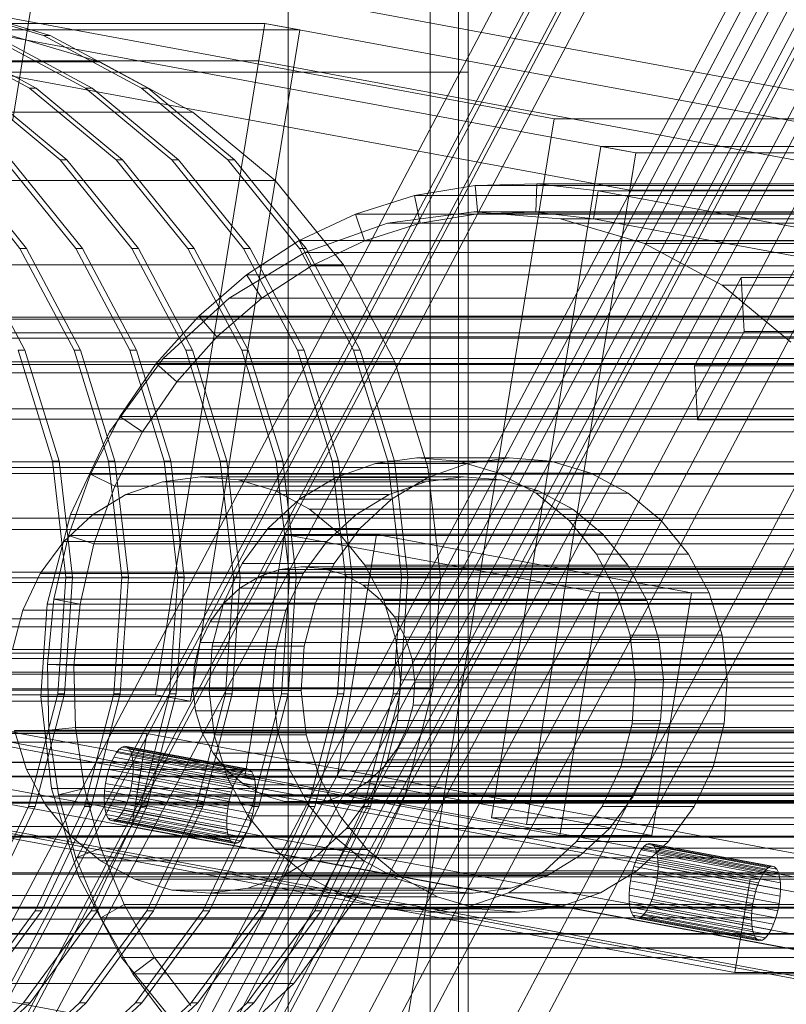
# Model space of a CAD drawing. Header units: millimetres. Extents: x -4395 to 65662, y -65530 to 6847.
# Tile 140 of 256: x -1443 to -1362, y -35493 to -35389. Entities that reach past the tile are written whole.
import ezdxf

# ---------------------------------------------------------------- set-up
doc = ezdxf.new("R2010")
doc.units = ezdxf.units.MM
for name, color, linetype, lineweight in [('COTAS_O', 1, 'Continuous', 0), ('frontal_C03', 7, 'Continuous', 0), ('frontal_C06', 7, 'Continuous', 0), ('frontal_C07', 7, 'Continuous', 0), ('frontal_fines-r33-C07-receiver', 7, 'Continuous', 0), ('frontal_secador', 7, 'Continuous', 0)]:
    doc.layers.add(name, color=color, linetype=linetype, lineweight=lineweight)
doc.dimstyles.new('R19_100', dxfattribs={"dimtxt": 250, "dimasz": 150, "dimexe": 150, "dimexo": 80, "dimgap": 100, "dimtad": 1, "dimtih": 1, "dimtoh": 1, "dimdsep": 46, "dimcen": 0.09, "dimadec": 0, "dimazin": 0, "dimtfac": 1, "dimtdec": 4, "dimtofl": 0, "dimtmove": 0, "dimatfit": 3, "dimfxl": 1, "dimtolj": 1, "dimtzin": 0, "dimarcsym": 0})

# ---------------------------------------------------------------- blocks, each defined once
blk = doc.blocks.new('DIM_R33_45')
at = {"layer": 'COTAS_O'}
for p, q in [((-1850, -34800), (-1850, -35500)), ((-150, -34800), (-150, -35500)), ((-1850, -35500), (-1700, -35455)), ((-150, -35500), (-300, -35455)), ((-150, -35500), (-1850, -35500)), ((-1850, -35500), (-1700, -35545)), ((-150, -35500), (-300, -35545))]:
    blk.add_line(p, q, dxfattribs=at)
blk.add_text('1700 O', height=250, rotation=180, dxfattribs=at).set_placement((-1000, -35600))
blk = doc.blocks.new('DIM_R33_48')
at = {"layer": 'COTAS_O'}
for p, q in [((-1480, -33670), (-780, -33670)), ((-780, -33670), (-825, -33820)), ((-780, -36000), (-780, -33670)), ((-780, -33670), (-735, -33820)), ((-780, -36000), (-825, -35850)), ((-780, -36000), (-735, -35850)), ((-1480, -36000), (-780, -36000))]:
    blk.add_line(p, q, dxfattribs=at)
blk.add_text('2330 O', height=250, rotation=90, dxfattribs=at).set_placement((-880, -34835))
blk = doc.blocks.new('DIM_R33_49')
at = {"layer": 'COTAS_O'}
for p, q in [((-1480, -35300), (-1330, -35255)), ((490, -35300), (340, -35255)), ((-1480, -36000), (-1480, -35300)), ((-1480, -35300), (490, -35300)), ((-1480, -35300), (-1330, -35345)), ((490, -35300), (340, -35345)), ((490, -36000), (490, -35300))]:
    blk.add_line(p, q, dxfattribs=at)
blk.add_text('1970 O', height=250, dxfattribs=at).set_placement((-495, -35200))
blk = doc.blocks.new('DIM_R33_50')
at = {"layer": 'COTAS_O'}
for p, q in [((-1400, -33000), (-700, -33000)), ((-700, -33000), (-745, -33150)), ((-700, -36000), (-700, -33000)), ((-700, -33000), (-655, -33150)), ((-700, -36000), (-745, -35850)), ((-700, -36000), (-655, -35850)), ((-1400, -36000), (-700, -36000))]:
    blk.add_line(p, q, dxfattribs=at)
blk.add_text('3000 O', height=250, rotation=90, dxfattribs=at).set_placement((-800, -34500))
blk = doc.blocks.new('DIM_R33_51')
at = {"layer": 'COTAS_O'}
for p, q in [((-1400, -35300), (-1250, -35255)), ((1400, -35300), (1250, -35255)), ((-1400, -36000), (-1400, -35300)), ((-1400, -35300), (1400, -35300)), ((-1400, -35300), (-1250, -35345)), ((1400, -35300), (1250, -35345)), ((1400, -36000), (1400, -35300))]:
    blk.add_line(p, q, dxfattribs=at)
blk.add_text('2800 O', height=250, dxfattribs=at).set_placement((0, -35200))

msp = doc.modelspace()

# ---------------------------------------------------------------- linework, layer by layer
at = {"layer": 'frontal_C03'}
for p, q in [((-1415, -33068.391), (-1415, -35724.97)), ((-1415, -35728.898), (-1415, -33072.319)), ((-1396, -35367.868), (-1396, -35394.245)), ((-1396, -35367.868), (-1396, -35483.755)), ((-1396, -35394.245), (-1476, -35394.245)), ((-1396, -35510.132), (-1396, -35394.245)), ((1515, -35420.147), (-1475, -35420.147)), ((1515, -35420.34), (-1475, -35420.34)), ((1515, -35421.8), (-1475, -35421.8)), ((1515, -35422.36), (-1475, -35422.36)), ((1515, -35425.136), (-1475, -35425.136)), ((1515, -35426.008), (-1475, -35426.008)), ((1515, -35429.829), (-1475, -35429.829)), ((1515, -35430.928), (-1475, -35430.928)), ((-1475, -35435.42), (1515, -35435.42)), ((1515, -35436.638), (-1475, -35436.638)), ((1515, -35441.362), (-1475, -35441.362)), ((1515, -35442.58), (-1475, -35442.58)), ((1515, -35447.072), (-1475, -35447.072)), ((1515, -35448.171), (-1475, -35448.171)), ((1515, -35451.992), (-1475, -35451.992)), ((1515, -35452.864), (-1475, -35452.864)), ((1515, -35455.64), (-1475, -35455.64)), ((1515, -35456.2), (-1475, -35456.2)), ((1515, -35457.66), (-1475, -35457.66)), ((1515, -35457.853), (-1475, -35457.853)), ((1516, -35467.156), (-1476, -35467.156)), ((1516, -35467.183), (-1476, -35467.183)), ((1516, -35468.625), (-1476, -35468.625)), ((1516, -35468.7), (-1476, -35468.7)), ((1516, -35471.365), (-1476, -35471.365)), ((1516, -35471.478), (-1476, -35471.478)), ((1516, -35474.959), (-1476, -35474.959)), ((-1476, -35475.093), (1516, -35475.093)), ((1516, -35478.861), (-1476, -35478.861)), ((1516, -35478.994), (-1476, -35478.994)), ((1516, -35482.476), (-1476, -35482.476)), ((1516, -35482.589), (-1476, -35482.589)), ((-1396, -35483.755), (-1476, -35483.755)), ((-1396, -35510.132), (-1396, -35483.755)), ((1516, -35485.254), (-1476, -35485.254)), ((1516, -35485.329), (-1476, -35485.329)), ((1516, -35486.771), (-1476, -35486.771)), ((1516, -35486.798), (-1476, -35486.798))]:
    msp.add_line(p, q, dxfattribs=at)
at = {"layer": 'frontal_C06'}
for p, q in [((-1444.082, -35399.236), (-1439.268, -35369.678)), ((-1386.899, -35399.183), (-1507.009, -35376.94)), ((-1465.331, -35376.94), (-1345.222, -35399.183)), ((-1440.842, -35390.372), (-1452.004, -35387.076)), ((-1451.309, -35387.076), (-1440.147, -35390.372)), ((-1452.2, -35389.1), (-1417.468, -35389.1)), ((-1378.286, -35402.788), (-1452.2, -35389.1)), ((-1429.02, -35460.038), (-1417.468, -35389.1)), ((-1418.11, -35393.041), (-1417.468, -35389.1)), ((-1417.468, -35389.1), (-1413.773, -35389.784)), ((-1417.468, -35389.1), (-1343.555, -35402.788)), ((-1442.307, -35395.926), (-1452.651, -35390.372)), ((-1451.956, -35390.372), (-1441.612, -35395.926)), ((-1413.773, -35389.784), (-1448.504, -35389.784)), ((-1436.402, -35395.926), (-1446.746, -35390.372)), ((-1446.052, -35390.372), (-1435.708, -35395.926)), ((-1445.539, -35390.032), (-1434.909, -35393.171)), ((-1430.498, -35395.926), (-1440.842, -35390.372)), ((-1440.842, -35390.372), (-1440.147, -35390.372)), ((-1440.147, -35390.372), (-1429.803, -35395.926)), ((-1425.325, -35460.723), (-1413.773, -35389.784)), ((-1493.952, -35393.171), (-1434.909, -35393.171)), ((-1418.11, -35393.041), (-1452.842, -35393.041)), ((-1452.842, -35393.041), (-1378.928, -35406.729)), ((-1434.909, -35393.171), (-1425.057, -35398.461)), ((-1344.196, -35406.729), (-1418.11, -35393.041)), ((-1439.082, -35403.526), (-1448.211, -35395.926)), ((-1447.516, -35395.926), (-1438.387, -35403.526)), ((-1433.178, -35403.526), (-1442.307, -35395.926)), ((-1442.307, -35395.926), (-1441.612, -35395.926)), ((-1441.612, -35395.926), (-1432.483, -35403.526)), ((-1427.273, -35403.526), (-1436.402, -35395.926)), ((-1436.402, -35395.926), (-1435.708, -35395.926)), ((-1435.708, -35395.926), (-1426.579, -35403.526)), ((-1421.369, -35403.526), (-1430.498, -35395.926)), ((-1430.498, -35395.926), (-1429.803, -35395.926)), ((-1429.803, -35395.926), (-1420.674, -35403.526)), ((-1484.101, -35398.461), (-1425.057, -35398.461)), ((-1425.057, -35398.461), (-1416.363, -35405.698)), ((-1386.899, -35399.183), (-1404.548, -35507.561)), ((-1345.222, -35399.183), (-1386.899, -35399.183)), ((-1393.534, -35473.042), (-1381.982, -35402.103)), ((-1378.286, -35402.788), (-1381.982, -35402.103)), ((-1381.982, -35402.103), (-1347.25, -35402.103)), ((-1378.286, -35402.788), (-1389.838, -35473.726)), ((-1378.286, -35402.788), (-1378.928, -35406.729)), ((-1343.555, -35402.788), (-1378.286, -35402.788)), ((-1443.327, -35412.879), (-1450.891, -35403.526)), ((-1450.196, -35403.526), (-1442.633, -35412.879)), ((-1437.423, -35412.879), (-1444.986, -35403.526)), ((-1444.292, -35403.526), (-1436.728, -35412.879)), ((-1431.519, -35412.879), (-1439.082, -35403.526)), ((-1439.082, -35403.526), (-1438.387, -35403.526)), ((-1438.387, -35403.526), (-1430.824, -35412.879)), ((-1425.614, -35412.879), (-1433.178, -35403.526)), ((-1433.178, -35403.526), (-1432.483, -35403.526)), ((-1432.483, -35403.526), (-1424.92, -35412.879)), ((-1419.71, -35412.879), (-1427.273, -35403.526)), ((-1427.273, -35403.526), (-1426.579, -35403.526)), ((-1426.579, -35403.526), (-1419.015, -35412.879)), ((-1413.806, -35412.879), (-1421.369, -35403.526)), ((-1421.369, -35403.526), (-1420.674, -35403.526)), ((-1420.674, -35403.526), (-1413.111, -35412.879)), ((-1475.406, -35405.698), (-1416.363, -35405.698)), ((-1416.363, -35405.698), (-1409.16, -35414.606)), ((-1401.663, -35407.286), (-1395.24, -35406.214)), ((-1395.24, -35406.214), (-1388.741, -35406.045)), ((-1395.24, -35406.214), (-1394.988, -35409.202)), ((-1273.68, -35406.214), (-1395.24, -35406.214)), ((-1388.741, -35406.045), (-1388.856, -35409.042)), ((-1267.181, -35406.045), (-1388.741, -35406.045)), ((-1388.741, -35406.045), (-1382.276, -35406.782)), ((-1407.9, -35409.243), (-1401.663, -35407.286)), ((-1401.663, -35407.286), (-1401.047, -35410.213)), ((-1280.103, -35407.286), (-1401.663, -35407.286)), ((-1382.758, -35409.737), (-1382.276, -35406.782)), ((-1260.716, -35406.782), (-1382.276, -35406.782)), ((-1382.276, -35406.782), (-32.276, -35656.782)), ((-1378.928, -35406.729), (-1344.196, -35406.729)), ((-1413.843, -35412.052), (-1407.9, -35409.243)), ((-1407.9, -35409.243), (-1406.931, -35412.06)), ((-1286.34, -35409.243), (-1407.9, -35409.243)), ((-1404.52, -35410.213), (-1395.397, -35409.015)), ((-1394.988, -35409.202), (-1401.047, -35410.213)), ((-1395.397, -35409.015), (-1386.231, -35409.737)), ((-1266.891, -35409.015), (-1395.397, -35409.015)), ((-1388.856, -35409.042), (-1394.988, -35409.202)), ((-1394.988, -35409.202), (-1273.427, -35409.202)), ((-1388.856, -35409.042), (-1267.296, -35409.042)), ((-1382.758, -35409.737), (-1388.856, -35409.042)), ((-1413.248, -35413.287), (-1404.52, -35410.213)), ((-1401.047, -35410.213), (-1406.931, -35412.06)), ((-1276.014, -35410.213), (-1404.52, -35410.213)), ((-1401.047, -35410.213), (-1279.487, -35410.213)), ((-1386.231, -35409.737), (-1377.373, -35412.353)), ((-1257.725, -35409.737), (-1386.231, -35409.737)), ((-32.758, -35659.737), (-1382.758, -35409.737)), ((-1382.758, -35409.737), (-1261.198, -35409.737)), ((-1419.393, -35415.664), (-1413.843, -35412.052)), ((-1413.843, -35412.052), (-1412.538, -35414.709)), ((-1292.283, -35412.052), (-1413.843, -35412.052)), ((-1406.931, -35412.06), (-1412.538, -35414.709)), ((-1406.931, -35412.06), (-1285.371, -35412.06)), ((-1377.373, -35412.353), (-1369.163, -35416.761)), ((-1248.866, -35412.353), (-1377.373, -35412.353)), ((-1448.537, -35412.879), (-1442.83, -35423.625)), ((-1437.62, -35423.625), (-1443.327, -35412.879)), ((-1443.327, -35412.879), (-1442.633, -35412.879)), ((-1442.633, -35412.879), (-1436.926, -35423.625)), ((-1431.716, -35423.625), (-1437.423, -35412.879)), ((-1437.423, -35412.879), (-1436.728, -35412.879)), ((-1436.728, -35412.879), (-1431.021, -35423.625)), ((-1425.811, -35423.625), (-1431.519, -35412.879)), ((-1431.519, -35412.879), (-1430.824, -35412.879)), ((-1430.824, -35412.879), (-1425.117, -35423.625)), ((-1419.907, -35423.625), (-1425.614, -35412.879)), ((-1425.614, -35412.879), (-1424.92, -35412.879)), ((-1424.92, -35412.879), (-1419.213, -35423.625)), ((-1421.246, -35418.117), (-1413.248, -35413.287)), ((-1414.003, -35423.625), (-1419.71, -35412.879)), ((-1419.71, -35412.879), (-1419.015, -35412.879)), ((-1419.015, -35412.879), (-1413.308, -35423.625)), ((-1408.098, -35423.625), (-1413.806, -35412.879)), ((-1413.806, -35412.879), (-1413.111, -35412.879)), ((-1284.742, -35413.287), (-1413.248, -35413.287)), ((-1413.111, -35412.879), (-1407.404, -35423.625)), ((-1468.203, -35414.606), (-1409.16, -35414.606)), ((-1409.16, -35414.606), (-1403.724, -35424.84)), ((-1424.452, -35420.017), (-1419.393, -35415.664)), ((-1419.393, -35415.664), (-1417.773, -35418.117)), ((-1297.832, -35415.664), (-1419.393, -35415.664)), ((-1412.538, -35414.709), (-1417.773, -35418.117)), ((-1412.538, -35414.709), (-1290.978, -35414.709)), ((-1369.163, -35416.761), (-1361.918, -35422.792)), ((-1240.657, -35416.761), (-1369.163, -35416.761)), ((-1428.207, -35424.518), (-1421.246, -35418.117)), ((-1417.773, -35418.117), (-1422.546, -35422.224)), ((-1292.74, -35418.117), (-1421.246, -35418.117)), ((-1417.773, -35418.117), (-1296.213, -35418.117)), ((-1428.936, -35425.038), (-1424.452, -35420.017)), ((-1424.452, -35420.017), (-1422.546, -35422.224)), ((-1302.892, -35420.017), (-1424.452, -35420.017)), ((-1422.546, -35422.224), (-1426.776, -35426.96)), ((-1422.546, -35422.224), (-1300.986, -35422.224)), ((-1439.893, -35435.352), (-1443.525, -35423.625)), ((-1443.525, -35423.625), (-1442.83, -35423.625)), ((-1442.83, -35423.625), (-1439.199, -35435.352)), ((-1433.989, -35435.352), (-1437.62, -35423.625)), ((-1437.62, -35423.625), (-1436.926, -35423.625)), ((-1436.926, -35423.625), (-1433.294, -35435.352)), ((-1428.084, -35435.352), (-1431.716, -35423.625)), ((-1431.716, -35423.625), (-1431.021, -35423.625)), ((-1431.021, -35423.625), (-1427.39, -35435.352)), ((-1422.18, -35435.352), (-1425.811, -35423.625)), ((-1425.811, -35423.625), (-1425.117, -35423.625)), ((-1425.117, -35423.625), (-1421.486, -35435.352)), ((-1416.276, -35435.352), (-1419.907, -35423.625)), ((-1419.907, -35423.625), (-1419.213, -35423.625)), ((-1419.213, -35423.625), (-1415.581, -35435.352)), ((-1410.371, -35435.352), (-1414.003, -35423.625)), ((-1414.003, -35423.625), (-1413.308, -35423.625)), ((-1413.308, -35423.625), (-1409.677, -35435.352)), ((-1404.467, -35435.352), (-1408.098, -35423.625)), ((-1408.098, -35423.625), (-1407.404, -35423.625)), ((-1407.404, -35423.625), (-1403.772, -35435.352)), ((-1462.768, -35424.84), (-1403.724, -35424.84)), ((-1433.863, -35432.244), (-1428.207, -35424.518)), ((-1432.766, -35430.639), (-1428.936, -35425.038)), ((-1428.936, -35425.038), (-1426.776, -35426.96)), ((-1307.376, -35425.038), (-1428.936, -35425.038)), ((-1299.701, -35424.518), (-1428.207, -35424.518)), ((-1403.724, -35424.84), (-1400.266, -35436.009)), ((-1426.776, -35426.96), (-1430.39, -35432.244)), ((-1426.776, -35426.96), (-1305.216, -35426.96)), ((-1435.878, -35436.726), (-1432.766, -35430.639)), ((-1432.766, -35430.639), (-1430.39, -35432.244)), ((-1311.206, -35430.639), (-1432.766, -35430.639)), ((-1437.996, -35440.999), (-1433.863, -35432.244)), ((-1305.356, -35432.244), (-1433.863, -35432.244)), ((-1430.39, -35432.244), (-1433.326, -35437.987)), ((-1430.39, -35432.244), (-1308.83, -35432.244)), ((-1438.477, -35447.61), (-1439.893, -35435.352)), ((-1439.893, -35435.352), (-1439.199, -35435.352)), ((-1439.199, -35435.352), (-1437.782, -35447.61)), ((-1432.573, -35447.61), (-1433.989, -35435.352)), ((-1433.989, -35435.352), (-1433.294, -35435.352)), ((-1433.294, -35435.352), (-1431.878, -35447.61)), ((-1426.668, -35447.61), (-1428.084, -35435.352)), ((-1428.084, -35435.352), (-1427.39, -35435.352)), ((-1427.39, -35435.352), (-1425.974, -35447.61)), ((-1420.764, -35447.61), (-1422.18, -35435.352)), ((-1422.18, -35435.352), (-1421.486, -35435.352)), ((-1421.486, -35435.352), (-1420.069, -35447.61)), ((-1414.86, -35447.61), (-1416.276, -35435.352)), ((-1416.276, -35435.352), (-1415.581, -35435.352)), ((-1415.581, -35435.352), (-1414.165, -35447.61)), ((-1408.955, -35447.61), (-1410.371, -35435.352)), ((-1410.371, -35435.352), (-1409.677, -35435.352)), ((-1409.677, -35435.352), (-1408.261, -35447.61)), ((-1405.78, -35435.582), (-1401.401, -35435.007)), ((-1403.051, -35447.61), (-1404.467, -35435.352)), ((-1404.467, -35435.352), (-1403.772, -35435.352)), ((-1403.772, -35435.352), (-1402.356, -35447.61)), ((-1401.401, -35435.007), (-1397.001, -35435.354)), ((-1391.677, -35435.007), (-1401.401, -35435.007)), ((-1397.001, -35435.354), (-1392.749, -35436.609)), ((-1387.277, -35435.354), (-1397.001, -35435.354)), ((-1391.677, -35435.007), (-1396.055, -35435.582)), ((-1387.277, -35435.354), (-1391.677, -35435.007)), ((-1383.025, -35436.609), (-1387.277, -35435.354)), ((-1459.309, -35436.009), (-1400.266, -35436.009)), ((-1409.97, -35437.058), (-1405.78, -35435.582)), ((-1396.055, -35435.582), (-1405.78, -35435.582)), ((-1400.266, -35436.009), (-1398.917, -35447.683)), ((-1396.055, -35435.582), (-1400.245, -35437.058)), ((-1438.219, -35443.194), (-1435.878, -35436.726)), ((-1435.878, -35436.726), (-1433.326, -35437.987)), ((-1314.318, -35436.726), (-1435.878, -35436.726)), ((-1428.292, -35437.534), (-1432.133, -35438.886)), ((-1424.278, -35437.007), (-1428.292, -35437.534)), ((-1428.292, -35437.534), (-1400.507, -35437.534)), ((-1420.245, -35437.324), (-1424.278, -35437.007)), ((-1424.278, -35437.007), (-1396.493, -35437.007)), ((-1416.347, -35438.475), (-1420.245, -35437.324)), ((-1420.245, -35437.324), (-1392.46, -35437.324)), ((-1413.809, -35439.376), (-1409.97, -35437.058)), ((-1400.245, -35437.058), (-1409.97, -35437.058)), ((-1404.347, -35438.886), (-1400.507, -35437.534)), ((-1400.245, -35437.058), (-1404.084, -35439.376)), ((-1400.507, -35437.534), (-1396.493, -35437.007)), ((-1396.493, -35437.007), (-1392.46, -35437.324)), ((-1392.749, -35436.609), (-1388.809, -35438.725)), ((-1383.025, -35436.609), (-1392.749, -35436.609)), ((-1392.46, -35437.324), (-1388.562, -35438.475)), ((-1379.084, -35438.725), (-1383.025, -35436.609)), ((-1433.326, -35437.987), (-1435.534, -35444.088)), ((-1433.326, -35437.987), (-1311.766, -35437.987)), ((-1412.735, -35440.415), (-1416.347, -35438.475)), ((-1416.347, -35438.475), (-1388.562, -35438.475)), ((-1388.562, -35438.475), (-1384.95, -35440.415)), ((-1432.133, -35438.886), (-1435.652, -35441.011)), ((-1432.133, -35438.886), (-1404.347, -35438.886)), ((-1417.15, -35442.449), (-1413.809, -35439.376)), ((-1404.084, -35439.376), (-1413.809, -35439.376)), ((-1407.867, -35441.011), (-1404.347, -35438.886)), ((-1404.084, -35439.376), (-1407.425, -35442.449)), ((-1388.809, -35438.725), (-1385.331, -35441.62)), ((-1379.084, -35438.725), (-1388.809, -35438.725)), ((-1375.606, -35441.62), (-1379.084, -35438.725)), ((-1409.547, -35443.069), (-1412.735, -35440.415)), ((-1412.735, -35440.415), (-1384.95, -35440.415)), ((-1384.95, -35440.415), (-1381.762, -35443.069)), ((-1440.449, -35450.445), (-1437.996, -35440.999)), ((-1435.652, -35441.011), (-1438.714, -35443.828)), ((-1309.49, -35440.999), (-1437.996, -35440.999)), ((-1435.652, -35441.011), (-1407.867, -35441.011)), ((-1410.929, -35443.828), (-1407.867, -35441.011)), ((-1385.331, -35441.62), (-1382.45, -35445.183)), ((-1375.606, -35441.62), (-1385.331, -35441.62)), ((-1372.725, -35445.183), (-1375.606, -35441.62)), ((-1419.865, -35446.157), (-1417.15, -35442.449)), ((-1407.425, -35442.449), (-1417.15, -35442.449)), ((-1407.425, -35442.449), (-1410.14, -35446.157)), ((-1439.748, -35449.932), (-1438.219, -35443.194)), ((-1438.219, -35443.194), (-1435.534, -35444.088)), ((-1316.659, -35443.194), (-1438.219, -35443.194)), ((-1419.568, -35468.729), (-1415.397, -35443.112)), ((-1405.672, -35443.112), (-1415.397, -35443.112)), ((-1415.397, -35443.112), (-1382.136, -35449.271)), ((-1409.844, -35468.729), (-1405.672, -35443.112)), ((-1406.906, -35446.335), (-1409.547, -35443.069)), ((-1409.547, -35443.069), (-1381.762, -35443.069)), ((-1372.411, -35449.271), (-1405.672, -35443.112)), ((-1381.762, -35443.069), (-1379.121, -35446.335)), ((-1438.714, -35443.828), (-1441.203, -35447.228)), ((-1438.714, -35443.828), (-1410.929, -35443.828)), ((-1435.534, -35444.088), (-1436.976, -35450.445)), ((-1435.534, -35444.088), (-1313.974, -35444.088)), ((-1413.418, -35447.228), (-1410.929, -35443.828)), ((-1382.45, -35445.183), (-1380.276, -35449.277)), ((-1372.725, -35445.183), (-1382.45, -35445.183)), ((-1370.551, -35449.277), (-1372.725, -35445.183)), ((-1421.849, -35450.359), (-1419.865, -35446.157)), ((-1410.14, -35446.157), (-1419.865, -35446.157)), ((-1418.104, -35447.572), (-1415.922, -35446.803)), ((-1415.922, -35446.803), (-1413.642, -35446.504)), ((-1249.211, -35446.803), (-1415.922, -35446.803)), ((-1413.642, -35446.504), (-1411.35, -35446.684)), ((-1246.931, -35446.504), (-1413.642, -35446.504)), ((-1410.14, -35446.157), (-1412.124, -35450.359)), ((-1411.35, -35446.684), (-1409.135, -35447.338)), ((-1244.639, -35446.684), (-1411.35, -35446.684)), ((-1404.913, -35450.087), (-1406.906, -35446.335)), ((-1406.906, -35446.335), (-1379.121, -35446.335)), ((-1379.121, -35446.335), (-1377.128, -35450.087)), ((-1457.961, -35447.683), (-1398.917, -35447.683)), ((-1441.203, -35447.228), (-1443.022, -35451.08)), ((-1441.203, -35447.228), (-1413.418, -35447.228)), ((-1439.331, -35459.927), (-1438.477, -35447.61)), ((-1437.782, -35447.61), (-1438.636, -35459.927)), ((-1438.477, -35447.61), (-1437.782, -35447.61)), ((-1433.426, -35459.927), (-1432.573, -35447.61)), ((-1431.878, -35447.61), (-1432.732, -35459.927)), ((-1432.573, -35447.61), (-1431.878, -35447.61)), ((-1427.522, -35459.927), (-1426.668, -35447.61)), ((-1425.974, -35447.61), (-1426.827, -35459.927)), ((-1426.668, -35447.61), (-1425.974, -35447.61)), ((-1421.618, -35459.927), (-1420.764, -35447.61)), ((-1420.069, -35447.61), (-1420.923, -35459.927)), ((-1420.764, -35447.61), (-1420.069, -35447.61)), ((-1420.104, -35448.779), (-1418.104, -35447.572)), ((-1251.393, -35447.572), (-1418.104, -35447.572)), ((-1415.713, -35459.927), (-1414.86, -35447.61)), ((-1415.237, -35451.08), (-1413.418, -35447.228)), ((-1414.165, -35447.61), (-1415.019, -35459.927)), ((-1414.86, -35447.61), (-1414.165, -35447.61)), ((-1409.809, -35459.927), (-1408.955, -35447.61)), ((-1409.135, -35447.338), (-1407.083, -35448.44)), ((-1242.424, -35447.338), (-1409.135, -35447.338)), ((-1408.261, -35447.61), (-1409.114, -35459.927)), ((-1408.955, -35447.61), (-1408.261, -35447.61)), ((-1403.905, -35459.927), (-1403.051, -35447.61)), ((-1402.356, -35447.61), (-1403.21, -35459.927)), ((-1403.051, -35447.61), (-1402.356, -35447.61)), ((-1398.917, -35447.683), (-1399.73, -35459.413)), ((-1421.844, -35450.38), (-1420.104, -35448.779)), ((-1253.393, -35448.779), (-1420.104, -35448.779)), ((-1407.083, -35448.44), (-1405.272, -35449.948)), ((-1240.372, -35448.44), (-1407.083, -35448.44)), ((-1440.439, -35456.825), (-1439.748, -35449.932)), ((-1439.748, -35449.932), (-1436.976, -35450.445)), ((-1318.188, -35449.932), (-1439.748, -35449.932)), ((-1405.272, -35449.948), (-1403.771, -35451.804)), ((-1238.561, -35449.948), (-1405.272, -35449.948)), ((-1386.307, -35474.888), (-1382.136, -35449.271)), ((-1382.136, -35449.271), (-1372.411, -35449.271)), ((-1380.276, -35449.277), (-1378.892, -35453.745)), ((-1370.551, -35449.277), (-1380.276, -35449.277)), ((-1372.411, -35449.271), (-1376.583, -35474.888)), ((-1369.168, -35453.745), (-1370.551, -35449.277)), ((-1443.022, -35451.08), (-1444.101, -35455.236)), ((-1443.022, -35451.08), (-1415.237, -35451.08)), ((-1441.127, -35460.22), (-1440.449, -35450.445)), ((-1440.449, -35450.445), (-1311.943, -35450.445)), ((-1436.976, -35450.445), (-1437.628, -35456.948)), ((-1436.976, -35450.445), (-1315.416, -35450.445)), ((-1423.258, -35452.311), (-1421.844, -35450.38)), ((-1423.026, -35454.894), (-1421.849, -35450.359)), ((-1412.124, -35450.359), (-1421.849, -35450.359)), ((-1255.133, -35450.38), (-1421.844, -35450.38)), ((-1416.316, -35455.236), (-1415.237, -35451.08)), ((-1412.124, -35450.359), (-1413.301, -35454.894)), ((-1403.645, -35454.183), (-1404.913, -35450.087)), ((-1404.913, -35450.087), (-1377.128, -35450.087)), ((-1377.128, -35450.087), (-1375.86, -35454.183)), ((-1403.771, -35451.804), (-1402.639, -35453.936)), ((-1237.06, -35451.804), (-1403.771, -35451.804)), ((-1424.291, -35454.5), (-1423.258, -35452.311)), ((-1256.547, -35452.311), (-1423.258, -35452.311)), ((-1403.151, -35458.463), (-1403.645, -35454.183)), ((-1403.645, -35454.183), (-1375.86, -35454.183)), ((-1402.639, -35453.936), (-1401.918, -35456.263)), ((-1235.928, -35453.936), (-1402.639, -35453.936)), ((-1378.892, -35453.745), (-1378.353, -35458.414)), ((-1369.168, -35453.745), (-1378.892, -35453.745)), ((-1375.86, -35454.183), (-1375.365, -35458.463)), ((-1368.628, -35458.414), (-1369.168, -35453.745)), ((-1416.316, -35455.236), (-1444.101, -35455.236)), ((-1424.904, -35456.861), (-1424.291, -35454.5)), ((-1257.58, -35454.5), (-1424.291, -35454.5)), ((-1423.351, -35459.586), (-1423.026, -35454.894)), ((-1423.026, -35454.894), (-1413.301, -35454.894)), ((-1416.614, -35459.537), (-1416.316, -35455.236)), ((-1413.301, -35454.894), (-1413.627, -35459.586)), ((-1401.918, -35456.263), (-1401.637, -35458.695)), ((-1235.207, -35456.263), (-1401.918, -35456.263)), ((-1440.28, -35463.756), (-1440.439, -35456.825)), ((-1440.439, -35456.825), (-1437.628, -35456.948)), ((-1318.879, -35456.825), (-1440.439, -35456.825)), ((-1437.628, -35456.948), (-1437.478, -35463.487)), ((-1437.628, -35456.948), (-1316.068, -35456.948)), ((-1425.074, -35459.305), (-1424.904, -35456.861)), ((-1424.904, -35456.861), (-1258.194, -35456.861)), ((-1458.773, -35459.413), (-1399.73, -35459.413)), ((-1424.793, -35461.737), (-1425.074, -35459.305)), ((-1258.363, -35459.305), (-1425.074, -35459.305)), ((-1403.449, -35462.764), (-1403.151, -35458.463)), ((-1403.151, -35458.463), (-1375.365, -35458.463)), ((-1399.73, -35459.413), (-1402.673, -35470.749)), ((-1401.637, -35458.695), (-1401.806, -35461.139)), ((-1234.926, -35458.695), (-1401.637, -35458.695)), ((-1378.353, -35458.414), (-1378.678, -35463.106)), ((-1368.628, -35458.414), (-1378.353, -35458.414)), ((-1375.365, -35458.463), (-1375.663, -35462.764)), ((-1368.953, -35463.106), (-1368.628, -35458.414)), ((-1429.02, -35460.038), (-1463.752, -35460.038)), ((-1444.399, -35459.537), (-1416.614, -35459.537)), ((-1442.421, -35471.829), (-1439.331, -35459.927)), ((-1438.636, -35459.927), (-1441.726, -35471.829)), ((-1440.003, -35469.948), (-1441.127, -35460.22)), ((-1312.62, -35460.22), (-1441.127, -35460.22)), ((-1439.331, -35459.927), (-1438.636, -35459.927)), ((-1436.517, -35471.829), (-1433.426, -35459.927)), ((-1432.732, -35459.927), (-1435.822, -35471.829)), ((-1433.426, -35459.927), (-1432.732, -35459.927)), ((-1430.612, -35471.829), (-1427.522, -35459.927)), ((-1426.827, -35459.927), (-1429.918, -35471.829)), ((-1425.325, -35460.723), (-1429.02, -35460.038)), ((-1427.522, -35459.927), (-1426.827, -35459.927)), ((-1424.708, -35471.829), (-1421.618, -35459.927)), ((-1420.923, -35459.927), (-1424.013, -35471.829)), ((-1422.812, -35464.255), (-1423.351, -35459.586)), ((-1413.627, -35459.586), (-1423.351, -35459.586)), ((-1421.618, -35459.927), (-1420.923, -35459.927)), ((-1418.804, -35471.829), (-1415.713, -35459.927)), ((-1415.019, -35459.927), (-1418.109, -35471.829)), ((-1416.12, -35463.817), (-1416.614, -35459.537)), ((-1415.713, -35459.927), (-1415.019, -35459.927)), ((-1413.627, -35459.586), (-1413.087, -35464.255)), ((-1412.899, -35471.829), (-1409.809, -35459.927)), ((-1409.114, -35459.927), (-1412.205, -35471.829)), ((-1409.809, -35459.927), (-1409.114, -35459.927)), ((-1406.995, -35471.829), (-1403.905, -35459.927)), ((-1403.21, -35459.927), (-1406.3, -35471.829)), ((-1403.905, -35459.927), (-1403.21, -35459.927)), ((-1469.857, -35460.817), (9.492, -35734.77)), ((18.175, -35734.77), (-1461.174, -35460.817)), ((-1460.056, -35460.723), (-1425.325, -35460.723)), ((-1401.806, -35461.139), (-1402.42, -35463.5)), ((-1235.096, -35461.139), (-1401.806, -35461.139)), ((-1424.072, -35464.064), (-1424.793, -35461.737)), ((-1258.082, -35461.737), (-1424.793, -35461.737)), ((-1440.28, -35463.756), (-1437.478, -35463.487)), ((-1437.478, -35463.487), (-1436.53, -35469.948)), ((-1437.478, -35463.487), (-1315.918, -35463.487)), ((-1404.528, -35466.92), (-1403.449, -35462.764)), ((-1402.42, -35463.5), (-1403.453, -35465.689)), ((-1403.449, -35462.764), (-1375.663, -35462.764)), ((-1235.709, -35463.5), (-1402.42, -35463.5)), ((-1378.678, -35463.106), (-1379.855, -35467.641)), ((-1368.953, -35463.106), (-1378.678, -35463.106)), ((-1375.663, -35462.764), (-1376.743, -35466.92)), ((-1370.131, -35467.641), (-1368.953, -35463.106)), ((-1429.927, -35464.109), (-1449.377, -35464.109)), ((-1449.377, -35464.109), (-1366.224, -35479.508)), ((-1443.905, -35463.817), (-1442.637, -35467.913)), ((-1443.905, -35463.817), (-1416.12, -35463.817)), ((-1439.275, -35470.605), (-1440.28, -35463.756)), ((-1318.72, -35463.756), (-1440.28, -35463.756)), ((-1431.532, -35473.962), (-1429.927, -35464.109)), ((-1346.774, -35479.508), (-1429.927, -35464.109)), ((-1422.94, -35466.196), (-1424.072, -35464.064)), ((-1257.361, -35464.064), (-1424.072, -35464.064)), ((-1421.429, -35468.723), (-1422.812, -35464.255)), ((-1413.087, -35464.255), (-1422.812, -35464.255)), ((-1414.851, -35467.913), (-1416.12, -35463.817)), ((-1413.087, -35464.255), (-1411.704, -35468.723)), ((-1432.841, -35465.778), (-1432.544, -35465.553)), ((-1432.544, -35465.553), (-1432.261, -35465.478)), ((-1419.609, -35467.949), (-1432.544, -35465.553)), ((-1432.261, -35465.478), (-1432.002, -35465.553)), ((-1419.326, -35467.873), (-1432.261, -35465.478)), ((-1432.002, -35465.553), (-1431.778, -35465.778)), ((-1419.067, -35467.949), (-1432.002, -35465.553)), ((-1433.701, -35467.229), (-1433.431, -35466.632)), ((-1433.431, -35466.632), (-1433.141, -35466.142)), ((-1420.496, -35469.027), (-1433.431, -35466.632)), ((-1433.141, -35466.142), (-1432.841, -35465.778)), ((-1420.206, -35468.537), (-1433.141, -35466.142)), ((-1419.906, -35468.173), (-1432.841, -35465.778)), ((-1431.778, -35465.778), (-1431.597, -35466.142)), ((-1418.843, -35468.173), (-1431.778, -35465.778)), ((-1431.597, -35466.142), (-1431.466, -35466.632)), ((-1418.662, -35468.537), (-1431.597, -35466.142)), ((-1431.466, -35466.632), (-1431.391, -35467.229)), ((-1418.531, -35469.027), (-1431.466, -35466.632)), ((-1421.439, -35468.052), (-1422.94, -35466.196)), ((-1256.229, -35466.196), (-1422.94, -35466.196)), ((-1403.453, -35465.689), (-1404.867, -35467.62)), ((-1236.742, -35465.689), (-1403.453, -35465.689)), ((8.53, -35740.682), (-1470.819, -35466.728)), ((-1462.137, -35466.728), (17.212, -35740.682)), ((-1433.94, -35467.911), (-1433.701, -35467.229)), ((-1420.766, -35469.625), (-1433.701, -35467.229)), ((-1431.391, -35467.229), (-1431.373, -35467.911)), ((-1418.456, -35469.625), (-1431.391, -35467.229)), ((-1404.867, -35467.62), (-1406.607, -35469.221)), ((-1406.347, -35470.772), (-1404.528, -35466.92)), ((-1238.156, -35467.62), (-1404.867, -35467.62)), ((-1404.528, -35466.92), (-1376.743, -35466.92)), ((-1379.855, -35467.641), (-1381.84, -35471.843)), ((-1370.131, -35467.641), (-1379.855, -35467.641)), ((-1376.743, -35466.92), (-1378.562, -35470.772)), ((-1372.115, -35471.843), (-1370.131, -35467.641)), ((-1442.637, -35467.913), (-1440.644, -35471.665)), ((-1442.637, -35467.913), (-1414.851, -35467.913)), ((-1434.292, -35469.419), (-1434.14, -35468.65)), ((-1434.14, -35468.65), (-1433.94, -35467.911)), ((-1421.205, -35471.045), (-1434.14, -35468.65)), ((-1421.005, -35470.306), (-1433.94, -35467.911)), ((-1431.415, -35468.65), (-1431.513, -35469.419)), ((-1431.373, -35467.911), (-1431.415, -35468.65)), ((-1418.48, -35471.045), (-1431.415, -35468.65)), ((-1418.438, -35470.306), (-1431.373, -35467.911)), ((-1419.628, -35469.56), (-1421.439, -35468.052)), ((-1254.728, -35468.052), (-1421.439, -35468.052)), ((-1419.254, -35472.817), (-1421.429, -35468.723)), ((-1411.704, -35468.723), (-1421.429, -35468.723)), ((-1420.206, -35468.537), (-1420.496, -35469.027)), ((-1419.906, -35468.173), (-1420.206, -35468.537)), ((-1419.609, -35467.949), (-1419.906, -35468.173)), ((-1419.326, -35467.873), (-1419.609, -35467.949)), ((-1386.307, -35474.888), (-1419.568, -35468.729)), ((-1419.568, -35468.729), (-1409.844, -35468.729)), ((-1419.067, -35467.949), (-1419.326, -35467.873)), ((-1418.843, -35468.173), (-1419.067, -35467.949)), ((-1418.662, -35468.537), (-1418.843, -35468.173)), ((-1418.531, -35469.027), (-1418.662, -35468.537)), ((-1412.859, -35471.665), (-1414.851, -35467.913)), ((-1411.704, -35468.723), (-1409.53, -35472.817)), ((-1409.844, -35468.729), (-1376.583, -35474.888)), ((-1471.301, -35469.684), (8.048, -35743.638)), ((9.437, -35743.638), (-1469.911, -35469.684)), ((-1434.39, -35470.188), (-1434.292, -35469.419)), ((-1434.292, -35469.419), (-1421.357, -35471.814)), ((-1431.513, -35469.419), (-1431.665, -35470.188)), ((-1418.578, -35471.814), (-1431.513, -35469.419)), ((-1420.766, -35469.625), (-1421.005, -35470.306)), ((-1420.496, -35469.027), (-1420.766, -35469.625)), ((-1417.576, -35470.662), (-1419.628, -35469.56)), ((-1252.917, -35469.56), (-1419.628, -35469.56)), ((-1418.456, -35469.625), (-1418.531, -35469.027)), ((-1418.438, -35470.306), (-1418.456, -35469.625)), ((-1406.607, -35469.221), (-1408.607, -35470.428)), ((-1239.896, -35469.221), (-1406.607, -35469.221)), ((-1461.717, -35470.749), (-1402.673, -35470.749)), ((-1437.121, -35479.256), (-1440.003, -35469.948)), ((-1311.496, -35469.948), (-1440.003, -35469.948)), ((-1439.275, -35470.605), (-1436.53, -35469.948)), ((-1437.439, -35477.256), (-1439.275, -35470.605)), ((-1317.715, -35470.605), (-1439.275, -35470.605)), ((-1436.53, -35469.948), (-1434.798, -35476.223)), ((-1436.53, -35469.948), (-1314.97, -35469.948)), ((-1434.431, -35470.927), (-1434.39, -35470.188)), ((-1421.455, -35472.583), (-1434.39, -35470.188)), ((-1431.665, -35470.188), (-1431.864, -35470.927)), ((-1418.73, -35472.583), (-1431.665, -35470.188)), ((-1421.005, -35470.306), (-1421.205, -35471.045)), ((-1418.48, -35471.045), (-1418.438, -35470.306)), ((-1415.361, -35471.316), (-1417.576, -35470.662)), ((-1250.865, -35470.662), (-1417.576, -35470.662)), ((-1408.607, -35470.428), (-1410.789, -35471.197)), ((-1408.835, -35474.172), (-1406.347, -35470.772)), ((-1241.896, -35470.428), (-1408.607, -35470.428)), ((-1402.673, -35470.749), (-1407.634, -35481.254)), ((-1406.347, -35470.772), (-1378.562, -35470.772)), ((-1378.562, -35470.772), (-1381.05, -35474.172)), ((-1447.63, -35482.86), (-1442.421, -35471.829)), ((-1441.726, -35471.829), (-1446.935, -35482.86)), ((-1442.421, -35471.829), (-1441.726, -35471.829)), ((-1441.725, -35482.86), (-1436.517, -35471.829)), ((-1435.822, -35471.829), (-1441.031, -35482.86)), ((-1440.644, -35471.665), (-1438.002, -35474.931)), ((-1440.644, -35471.665), (-1412.859, -35471.665)), ((-1436.517, -35471.829), (-1435.822, -35471.829)), ((-1435.821, -35482.86), (-1430.612, -35471.829)), ((-1429.918, -35471.829), (-1435.126, -35482.86)), ((-1434.414, -35471.608), (-1434.431, -35470.927)), ((-1421.497, -35473.322), (-1434.431, -35470.927)), ((-1434.339, -35472.205), (-1434.414, -35471.608)), ((-1421.479, -35474.004), (-1434.414, -35471.608)), ((-1432.104, -35471.608), (-1432.374, -35472.205)), ((-1431.864, -35470.927), (-1432.104, -35471.608)), ((-1419.169, -35474.004), (-1432.104, -35471.608)), ((-1418.93, -35473.322), (-1431.864, -35470.927)), ((-1430.612, -35471.829), (-1429.918, -35471.829)), ((-1429.917, -35482.86), (-1424.708, -35471.829)), ((-1424.013, -35471.829), (-1429.222, -35482.86)), ((-1424.708, -35471.829), (-1424.013, -35471.829)), ((-1424.012, -35482.86), (-1418.804, -35471.829)), ((-1418.109, -35471.829), (-1423.318, -35482.86)), ((-1421.357, -35471.814), (-1421.455, -35472.583)), ((-1421.205, -35471.045), (-1421.357, -35471.814)), ((-1418.804, -35471.829), (-1418.109, -35471.829)), ((-1418.73, -35472.583), (-1418.578, -35471.814)), ((-1418.578, -35471.814), (-1418.48, -35471.045)), ((-1418.108, -35482.86), (-1412.899, -35471.829)), ((-1412.205, -35471.829), (-1417.413, -35482.86)), ((-1413.069, -35471.496), (-1415.361, -35471.316)), ((-1248.65, -35471.316), (-1415.361, -35471.316)), ((-1410.789, -35471.197), (-1413.069, -35471.496)), ((-1246.358, -35471.496), (-1413.069, -35471.496)), ((-1412.899, -35471.829), (-1412.205, -35471.829)), ((-1410.217, -35474.931), (-1412.859, -35471.665)), ((-1412.203, -35482.86), (-1406.995, -35471.829)), ((-1406.3, -35471.829), (-1411.509, -35482.86)), ((-1244.078, -35471.197), (-1410.789, -35471.197)), ((-1406.995, -35471.829), (-1406.3, -35471.829)), ((-1381.84, -35471.843), (-1384.554, -35475.551)), ((-1372.115, -35471.843), (-1381.84, -35471.843)), ((-1374.83, -35475.551), (-1372.115, -35471.843)), ((-1434.208, -35472.696), (-1434.339, -35472.205)), ((-1421.404, -35474.601), (-1434.339, -35472.205)), ((-1434.027, -35473.06), (-1434.208, -35472.696)), ((-1421.273, -35475.091), (-1434.208, -35472.696)), ((-1432.664, -35472.696), (-1432.964, -35473.06)), ((-1432.374, -35472.205), (-1432.664, -35472.696)), ((-1419.729, -35475.091), (-1432.664, -35472.696)), ((-1419.439, -35474.601), (-1432.374, -35472.205)), ((-1421.455, -35472.583), (-1421.497, -35473.322)), ((-1416.373, -35476.38), (-1419.254, -35472.817)), ((-1409.53, -35472.817), (-1419.254, -35472.817)), ((-1418.93, -35473.322), (-1418.73, -35472.583)), ((-1409.53, -35472.817), (-1406.648, -35476.38)), ((-1367.828, -35489.36), (-1450.981, -35473.962)), ((-1450.981, -35473.962), (-1431.532, -35473.962)), ((-1433.803, -35473.284), (-1434.027, -35473.06)), ((-1421.092, -35475.455), (-1434.027, -35473.06)), ((-1433.544, -35473.36), (-1433.803, -35473.284)), ((-1420.868, -35475.679), (-1433.803, -35473.284)), ((-1433.261, -35473.284), (-1433.544, -35473.36)), ((-1420.609, -35475.755), (-1433.544, -35473.36)), ((-1432.964, -35473.06), (-1433.261, -35473.284)), ((-1420.326, -35475.679), (-1433.261, -35473.284)), ((-1420.029, -35475.455), (-1432.964, -35473.06)), ((-1431.532, -35473.962), (-1348.379, -35489.36)), ((-1421.497, -35473.322), (-1421.479, -35474.004)), ((-1419.169, -35474.004), (-1418.93, -35473.322)), ((-1358.802, -35473.042), (-1393.534, -35473.042)), ((-1393.534, -35473.042), (-1389.838, -35473.726)), ((-1389.838, -35473.726), (-1355.107, -35473.726)), ((-1438.002, -35474.931), (-1434.815, -35477.585)), ((-1438.002, -35474.931), (-1410.217, -35474.931)), ((-1421.479, -35474.004), (-1421.404, -35474.601)), ((-1421.404, -35474.601), (-1421.273, -35475.091)), ((-1419.729, -35475.091), (-1419.439, -35474.601)), ((-1419.439, -35474.601), (-1419.169, -35474.004)), ((-1411.898, -35476.989), (-1408.835, -35474.172)), ((-1407.029, -35477.585), (-1410.217, -35474.931)), ((-1408.835, -35474.172), (-1381.05, -35474.172)), ((-1376.583, -35474.888), (-1386.307, -35474.888)), ((-1381.05, -35474.172), (-1384.113, -35476.989)), ((-1421.273, -35475.091), (-1421.092, -35475.455)), ((-1421.092, -35475.455), (-1420.868, -35475.679)), ((-1420.868, -35475.679), (-1420.609, -35475.755)), ((-1420.609, -35475.755), (-1420.326, -35475.679)), ((-1420.326, -35475.679), (-1420.029, -35475.455)), ((-1420.029, -35475.455), (-1419.729, -35475.091)), ((-1384.554, -35475.551), (-1387.896, -35478.624)), ((-1374.83, -35475.551), (-1384.554, -35475.551)), ((-1378.171, -35478.624), (-1374.83, -35475.551)), ((-1377.705, -35476.408), (-1377.406, -35476.044)), ((-1377.406, -35476.044), (-1377.109, -35475.819)), ((-1364.471, -35478.439), (-1377.406, -35476.044)), ((-1377.109, -35475.819), (-1376.825, -35475.744)), ((-1364.174, -35478.215), (-1377.109, -35475.819)), ((-1376.825, -35475.744), (-1376.567, -35475.819)), ((-1363.89, -35478.139), (-1376.825, -35475.744)), ((-1376.567, -35475.819), (-1376.343, -35476.044)), ((-1363.632, -35478.215), (-1376.567, -35475.819)), ((-1376.343, -35476.044), (-1376.162, -35476.408)), ((-1363.408, -35478.439), (-1376.343, -35476.044)), ((-1437.439, -35477.256), (-1434.798, -35476.223)), ((-1434.798, -35476.223), (-1432.313, -35482.202)), ((-1434.798, -35476.223), (-1313.238, -35476.223)), ((-1412.895, -35479.275), (-1416.373, -35476.38)), ((-1406.648, -35476.38), (-1416.373, -35476.38)), ((-1415.417, -35479.114), (-1411.898, -35476.989)), ((-1411.898, -35476.989), (-1384.113, -35476.989)), ((-1406.648, -35476.38), (-1403.171, -35479.275)), ((-1384.113, -35476.989), (-1387.632, -35479.114)), ((-1378.266, -35477.495), (-1377.996, -35476.898)), ((-1377.996, -35476.898), (-1377.705, -35476.408)), ((-1365.061, -35479.293), (-1377.996, -35476.898)), ((-1364.77, -35478.803), (-1377.705, -35476.408)), ((-1376.162, -35476.408), (-1376.031, -35476.898)), ((-1363.227, -35478.803), (-1376.162, -35476.408)), ((-1376.031, -35476.898), (-1375.955, -35477.495)), ((-1363.096, -35479.293), (-1376.031, -35476.898)), ((-1434.805, -35483.594), (-1437.439, -35477.256)), ((-1315.879, -35477.256), (-1437.439, -35477.256)), ((-1434.815, -35477.585), (-1431.202, -35479.525)), ((-1434.815, -35477.585), (-1407.029, -35477.585)), ((-1403.417, -35479.525), (-1407.029, -35477.585)), ((-1378.505, -35478.176), (-1378.266, -35477.495)), ((-1365.331, -35479.89), (-1378.266, -35477.495)), ((-1375.955, -35477.495), (-1375.938, -35478.176)), ((-1363.021, -35479.89), (-1375.955, -35477.495)), ((-1363.89, -35478.139), (-1364.174, -35478.215)), ((-1363.632, -35478.215), (-1363.89, -35478.139)), ((-1419.257, -35480.466), (-1415.417, -35479.114)), ((-1415.417, -35479.114), (-1387.632, -35479.114)), ((-1387.896, -35478.624), (-1391.735, -35480.942)), ((-1387.632, -35479.114), (-1391.472, -35480.466)), ((-1378.171, -35478.624), (-1387.896, -35478.624)), ((-1382.01, -35480.942), (-1378.171, -35478.624)), ((-1378.856, -35479.685), (-1378.704, -35478.916)), ((-1378.704, -35478.916), (-1378.505, -35478.176)), ((-1365.77, -35481.311), (-1378.704, -35478.916)), ((-1365.57, -35480.572), (-1378.505, -35478.176)), ((-1375.979, -35478.916), (-1376.078, -35479.685)), ((-1375.938, -35478.176), (-1375.979, -35478.916)), ((-1363.044, -35481.311), (-1375.979, -35478.916)), ((-1363.003, -35480.572), (-1375.938, -35478.176)), ((-1364.77, -35478.803), (-1365.061, -35479.293)), ((-1364.471, -35478.439), (-1364.77, -35478.803)), ((-1364.174, -35478.215), (-1364.471, -35478.439)), ((-1363.408, -35478.439), (-1363.632, -35478.215)), ((-1363.227, -35478.803), (-1363.408, -35478.439)), ((-1363.096, -35479.293), (-1363.227, -35478.803)), ((-1432.591, -35487.785), (-1437.121, -35479.256)), ((-1308.614, -35479.256), (-1437.121, -35479.256)), ((-1431.202, -35479.525), (-1427.305, -35480.676)), ((-1431.202, -35479.525), (-1403.417, -35479.525)), ((-1408.955, -35481.391), (-1412.895, -35479.275)), ((-1403.171, -35479.275), (-1412.895, -35479.275)), ((-1399.52, -35480.676), (-1403.417, -35479.525)), ((-1403.171, -35479.275), (-1399.23, -35481.391)), ((-1378.955, -35480.453), (-1378.856, -35479.685)), ((-1378.856, -35479.685), (-1365.921, -35482.08)), ((-1376.078, -35479.685), (-1376.23, -35480.453)), ((-1363.143, -35482.08), (-1376.078, -35479.685)), ((-1367.828, -35489.36), (-1366.224, -35479.508)), ((-1366.224, -35479.508), (-1346.774, -35479.508)), ((-1365.331, -35479.89), (-1365.57, -35480.572)), ((-1365.061, -35479.293), (-1365.331, -35479.89)), ((-1363.021, -35479.89), (-1363.096, -35479.293)), ((-1363.003, -35480.572), (-1363.021, -35479.89)), ((-1466.677, -35481.254), (-1407.634, -35481.254)), ((-1427.305, -35480.676), (-1423.271, -35480.993)), ((-1427.305, -35480.676), (-1399.52, -35480.676)), ((-1423.271, -35480.993), (-1419.257, -35480.466)), ((-1423.271, -35480.993), (-1395.486, -35480.993)), ((-1419.257, -35480.466), (-1391.472, -35480.466)), ((-1407.634, -35481.254), (-1414.421, -35490.526)), ((-1395.486, -35480.993), (-1399.52, -35480.676)), ((-1391.735, -35480.942), (-1395.924, -35482.418)), ((-1391.472, -35480.466), (-1395.486, -35480.993)), ((-1382.01, -35480.942), (-1391.735, -35480.942)), ((-1386.199, -35482.418), (-1382.01, -35480.942)), ((-1378.996, -35481.193), (-1378.955, -35480.453)), ((-1378.979, -35481.874), (-1378.996, -35481.193)), ((-1366.061, -35483.588), (-1378.996, -35481.193)), ((-1366.02, -35482.849), (-1378.955, -35480.453)), ((-1376.429, -35481.193), (-1376.669, -35481.874)), ((-1376.23, -35480.453), (-1376.429, -35481.193)), ((-1363.494, -35483.588), (-1376.429, -35481.193)), ((-1363.295, -35482.849), (-1376.23, -35480.453)), ((-1365.57, -35480.572), (-1365.77, -35481.311)), ((-1363.044, -35481.311), (-1363.003, -35480.572)), ((-1434.805, -35483.594), (-1432.313, -35482.202)), ((-1432.313, -35482.202), (-1429.118, -35487.785)), ((-1432.313, -35482.202), (-1310.753, -35482.202)), ((-1404.703, -35482.646), (-1408.955, -35481.391)), ((-1399.23, -35481.391), (-1408.955, -35481.391)), ((-1399.23, -35481.391), (-1394.978, -35482.646)), ((-1378.903, -35482.471), (-1378.979, -35481.874)), ((-1366.044, -35484.269), (-1378.979, -35481.874)), ((-1376.669, -35481.874), (-1376.939, -35482.471)), ((-1363.734, -35484.269), (-1376.669, -35481.874)), ((-1365.921, -35482.08), (-1366.02, -35482.849)), ((-1365.77, -35481.311), (-1365.921, -35482.08)), ((-1363.295, -35482.849), (-1363.143, -35482.08)), ((-1363.143, -35482.08), (-1363.044, -35481.311)), ((-1448.852, -35492.595), (-1441.725, -35482.86)), ((-1441.031, -35482.86), (-1448.157, -35492.595)), ((-1442.947, -35492.595), (-1435.821, -35482.86)), ((-1435.126, -35482.86), (-1442.253, -35492.595)), ((-1441.725, -35482.86), (-1441.031, -35482.86)), ((-1437.043, -35492.595), (-1429.917, -35482.86)), ((-1429.222, -35482.86), (-1436.348, -35492.595)), ((-1435.821, -35482.86), (-1435.126, -35482.86)), ((-1431.139, -35492.595), (-1424.012, -35482.86)), ((-1423.318, -35482.86), (-1430.444, -35492.595)), ((-1429.917, -35482.86), (-1429.222, -35482.86)), ((-1425.234, -35492.595), (-1418.108, -35482.86)), ((-1417.413, -35482.86), (-1424.54, -35492.595)), ((-1424.012, -35482.86), (-1423.318, -35482.86)), ((-1419.33, -35492.595), (-1412.203, -35482.86)), ((-1411.509, -35482.86), (-1418.635, -35492.595)), ((-1418.108, -35482.86), (-1417.413, -35482.86)), ((-1412.203, -35482.86), (-1411.509, -35482.86)), ((-1400.303, -35482.993), (-1404.703, -35482.646)), ((-1394.978, -35482.646), (-1404.703, -35482.646)), ((-1395.924, -35482.418), (-1400.303, -35482.993)), ((-1390.578, -35482.993), (-1400.303, -35482.993)), ((-1386.199, -35482.418), (-1395.924, -35482.418)), ((-1394.978, -35482.646), (-1390.578, -35482.993)), ((-1390.578, -35482.993), (-1386.199, -35482.418)), ((-1378.773, -35482.961), (-1378.903, -35482.471)), ((-1365.968, -35484.867), (-1378.903, -35482.471)), ((-1378.592, -35483.326), (-1378.773, -35482.961)), ((-1365.838, -35485.357), (-1378.773, -35482.961)), ((-1378.368, -35483.55), (-1378.592, -35483.326)), ((-1365.657, -35485.721), (-1378.592, -35483.326)), ((-1377.528, -35483.326), (-1377.826, -35483.55)), ((-1377.229, -35482.961), (-1377.528, -35483.326)), ((-1364.594, -35485.721), (-1377.528, -35483.326)), ((-1376.939, -35482.471), (-1377.229, -35482.961)), ((-1364.294, -35485.357), (-1377.229, -35482.961)), ((-1364.004, -35484.867), (-1376.939, -35482.471)), ((-1366.02, -35482.849), (-1366.061, -35483.588)), ((-1363.494, -35483.588), (-1363.295, -35482.849)), ((-1431.418, -35489.512), (-1434.805, -35483.594)), ((-1313.245, -35483.594), (-1434.805, -35483.594)), ((-1378.109, -35483.626), (-1378.368, -35483.55)), ((-1365.433, -35485.945), (-1378.368, -35483.55)), ((-1377.826, -35483.55), (-1378.109, -35483.626)), ((-1365.174, -35486.021), (-1378.109, -35483.626)), ((-1364.891, -35485.945), (-1377.826, -35483.55)), ((-1366.061, -35483.588), (-1366.044, -35484.269)), ((-1366.044, -35484.269), (-1365.968, -35484.867)), ((-1364.004, -35484.867), (-1363.734, -35484.269)), ((-1363.734, -35484.269), (-1363.494, -35483.588)), ((-1482.98, -35485.318), (-1362.871, -35507.561)), ((-1365.968, -35484.867), (-1365.838, -35485.357)), ((-1365.838, -35485.357), (-1365.657, -35485.721)), ((-1364.594, -35485.721), (-1364.294, -35485.357)), ((-1364.294, -35485.357), (-1364.004, -35484.867)), ((-1365.657, -35485.721), (-1365.433, -35485.945)), ((-1365.433, -35485.945), (-1365.174, -35486.021)), ((-1365.174, -35486.021), (-1364.891, -35485.945)), ((-1364.891, -35485.945), (-1364.594, -35485.721)), ((-1426.589, -35495.208), (-1432.591, -35487.785)), ((-1304.085, -35487.785), (-1432.591, -35487.785)), ((-1431.418, -35489.512), (-1429.118, -35487.785)), ((-1429.118, -35487.785), (-1425.267, -35492.875)), ((-1429.118, -35487.785), (-1307.558, -35487.785)), ((-1427.336, -35494.907), (-1431.418, -35489.512)), ((-1309.858, -35489.512), (-1431.418, -35489.512)), ((-1348.379, -35489.36), (-1367.828, -35489.36)), ((-1473.464, -35490.526), (-1414.421, -35490.526)), ((-1414.421, -35490.526), (-1422.774, -35498.207)), ((-1451.718, -35500.66), (-1442.947, -35492.595)), ((-1442.253, -35492.595), (-1451.023, -35500.66)), ((-1445.814, -35500.66), (-1437.043, -35492.595)), ((-1436.348, -35492.595), (-1445.119, -35500.66)), ((-1442.947, -35492.595), (-1442.253, -35492.595)), ((-1439.909, -35500.66), (-1431.139, -35492.595)), ((-1430.444, -35492.595), (-1439.215, -35500.66)), ((-1437.043, -35492.595), (-1436.348, -35492.595)), ((-1434.005, -35500.66), (-1425.234, -35492.595)), ((-1424.54, -35492.595), (-1433.31, -35500.66)), ((-1431.139, -35492.595), (-1430.444, -35492.595)), ((-1428.1, -35500.66), (-1419.33, -35492.595)), ((-1418.635, -35492.595), (-1427.406, -35500.66)), ((-1425.234, -35492.595), (-1424.54, -35492.595)), ((-1419.33, -35492.595), (-1418.635, -35492.595))]:
    msp.add_line(p, q, dxfattribs=at)
at = {"layer": 'frontal_C07'}
for p, q in [((-371.869, -33464.746), (-1502.175, -35606.704)), ((-1499.22, -35606.704), (-368.914, -33464.746)), ((-355.217, -33479.35), (-1505.217, -35658.628)), ((-1505.056, -35661.48), (-355.056, -33482.201)), ((-1500.295, -35639.968), (-369.989, -33498.011)), ((-367.035, -33498.011), (-1497.34, -35639.968)), ((-366.545, -33503.972), (-1493.568, -35639.709)), ((-1493.407, -35642.56), (-366.384, -33506.823)), ((-401.841, -33516.153), (-1519.018, -35633.23)), ((-1476.664, -35633.23), (-359.487, -33516.153)), ((-374.605, -33521.257), (-1547.582, -35744.076)), ((-1522.957, -35744.076), (-349.981, -33521.257)), ((-1518.695, -35638.932), (-401.519, -33521.856)), ((-359.165, -33521.856), (-1476.341, -35638.932)), ((-1547.259, -35749.779), (-374.283, -33526.959)), ((-349.658, -33526.959), (-1522.635, -35749.779)), ((-374.122, -33529.81), (-1547.098, -35752.63)), ((-1543.158, -35752.63), (-370.182, -33529.81)), ((-1326.343, -35260.641), (-1522.958, -35633.23)), ((-1519.018, -35633.23), (-1322.404, -35260.641)), ((-1498.333, -35633.23), (-1301.719, -35260.641)), ((-1522.635, -35638.932), (-1326.021, -35266.344)), ((-1301.397, -35266.344), (-1498.011, -35638.932)), ((-1367.156, -35415.945), (-1372.08, -35425.275)), ((-1341.547, -35415.945), (-1367.156, -35415.945)), ((-1366.834, -35421.647), (-1367.156, -35415.945)), ((-1371.757, -35430.977), (-1366.834, -35421.647)), ((-1366.834, -35421.647), (-1341.224, -35421.647)), ((-1372.08, -35425.275), (-1346.47, -35425.275)), ((-1371.757, -35430.977), (-1372.08, -35425.275)), ((-1346.148, -35430.977), (-1371.757, -35430.977))]:
    msp.add_line(p, q, dxfattribs=at)
at = {"layer": 'frontal_fines-r33-C07-receiver'}
for p, q in [((-1348.984, -35463.932), (-1453.681, -35463.932)), ((-1452.712, -35465.037), (-1348.016, -35465.037))]:
    msp.add_line(p, q, dxfattribs=at)
at = {"layer": 'frontal_secador'}
for p, q in [((-1400, -36000), (-1400, -33000)), ((-1400, -36000), (-1400, -33075)), ((-1400, -35590), (-1400, -33075)), ((-1400, -35940), (-1400, -33075)), ((-1397, -35940), (-1397, -33075)), ((-1400, -36000), (-1400, -33250)), ((-1400, -36000), (-1400, -35100))]:
    msp.add_line(p, q, dxfattribs=at)

# ---------------------------------------------------------------- dimensions: what is measured, and where the dimension line sits
at = {"layer": 'COTAS_O'}
for p1, p2, distance, picture, middle in [((-1400, -36000), (-1400, -33000), -700, 'DIM_R33_50', (-700, -34500)), ((-1480, -36000), (-1480, -33670), -700, 'DIM_R33_48', (-780, -34835)), ((-150, -34800), (-1850, -34800), 700, 'DIM_R33_45', (-1000, -35500)), ((-1480, -36000), (490, -36000), 700, 'DIM_R33_49', (-495, -35300)), ((-1400, -36000), (1400, -36000), 700, 'DIM_R33_51', (0, -35300))]:
    dim = msp.add_aligned_dim(p1=p1, p2=p2, distance=distance, text='<> O', dimstyle='R19_100', dxfattribs=at)
    dim.commit()
    dim.dimension.update_dxf_attribs({"geometry": picture, "text_midpoint": middle})

doc.saveas('drawing.dxf')
